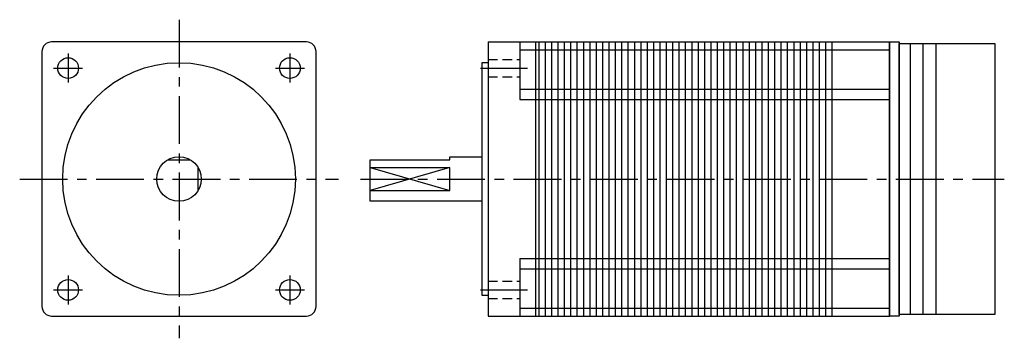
# Model space of a CAD drawing. Extents: x -50 to 259, y -50 to 50.
import ezdxf

# ---------------------------------------------------------------- set-up
doc = ezdxf.new("R2010")
doc.units = 0
doc.header["$LTSCALE"] = 12
doc.header["$MEASUREMENT"] = 0
doc.linetypes.add('CENTER', pattern=[2, 1.25, -0.25, 0.25, -0.25])
doc.linetypes.add('HIDDEN', pattern=[0.375, 0.25, -0.125])
doc.layers.get('0').update_dxf_attribs({"linetype": 'CONTINUOUS'})
doc.layers.add('CENTER', color=1, linetype='CENTER')
doc.layers.add('HIDDEN', color=7, linetype='HIDDEN')

msp = doc.modelspace()

# ---------------------------------------------------------------- linework, layer by layer
for p, q in [((97, 43), (97, -43)), ((97, 43), (223, 43)), ((107, 43), (107, 25)), ((107, 40.5), (223, 40.5)), ((112, -43), (112, 43)), ((113, -43), (113, 43)), ((115, -43), (115, 43)), ((117, -43), (117, 43)), ((119, -43), (119, 43)), ((121, -43), (121, 43)), ((123, -43), (123, 43)), ((125, -43), (125, 43)), ((127, -43), (127, 43)), ((129, -43), (129, 43)), ((131, -43), (131, 43)), ((133, -43), (133, 43)), ((135, -43), (135, 43)), ((137, -43), (137, 43)), ((139, -43), (139, 43)), ((141, -43), (141, 43)), ((143, -43), (143, 43)), ((145, -43), (145, 43)), ((147, -43), (147, 43)), ((149, -43), (149, 43)), ((151, -43), (151, 43)), ((153, -43), (153, 43)), ((155, -43), (155, 43)), ((157, -43), (157, 43)), ((159, -43), (159, 43)), ((161, -43), (161, 43)), ((163, -43), (163, 43)), ((165, -43), (165, 43)), ((167, -43), (167, 43)), ((169, -43), (169, 43)), ((171, -43), (171, 43)), ((173, -43), (173, 43)), ((175, -43), (175, 43)), ((177, -43), (177, 43)), ((179, -43), (179, 43)), ((181, -43), (181, 43)), ((183, -43), (183, 43)), ((185, -43), (185, 43)), ((187, -43), (187, 43)), ((189, -43), (189, 43)), ((191, -43), (191, 43)), ((193, -43), (193, 43)), ((195, -43), (195, 43)), ((197, -43), (197, 43)), ((199, -43), (199, 43)), ((201, -43), (201, 43)), ((203, -43), (203, 43)), ((205, -43), (205, 43)), ((223, 43), (223, -43)), ((107, 28.2), (223, 28.2)), ((107, 25), (223, 25)), ((-3.61, 6), (3.61, 6)), ((6, -3.61), (6, 3.61)), ((60, 3.61), (85, 3.61)), ((60, 3.61), (85, -3.61)), ((85, 3.61), (60, -3.61)), ((85, -3.61), (85, 3.61)), ((60, -3.61), (85, -3.61)), ((107, -25), (223, -25)), ((107, -25), (107, -43)), ((107, -28.2), (223, -28.2)), ((97, -43), (223, -43)), ((107, -40.5), (223, -40.5))]:
    msp.add_line(p, q)
msp.add_lwpolyline([(-43, 40), (-43, -40, 0.414214), (-40, -43), (40, -43, 0.414214), (43, -40), (43, 40, 0.414214), (40, 43), (-40, 43, 0.414214)], format="xyb", close=True)
for points in [[(223, 43), (226, 43), (226, -43), (223, -43)], [(226, 42.5), (256, 42.5), (256, -42.5), (226, -42.5)], [(226, 42.5), (229.5, 42.5), (229.5, -42.5), (226, -42.5)], [(233.5, 42.5), (237.5, 42.5), (237.5, -42.5), (233.5, -42.5)]]:
    msp.add_lwpolyline(points, close=True)
for points in [[(97, 36.51), (95, 36.51), (95, -36.51), (97, -36.51)], [(95, -7), (60, -7), (60, 6), (85, 6), (85, 7), (95, 7)]]:
    msp.add_lwpolyline(points)
for centre, radius in [((-34.8, 34.8), 3.25), ((34.8, 34.8), 3.25), ((0, 0), 36.51), ((0, 0), 7), ((-34.8, -34.8), 3.25), ((34.8, -34.8), 3.25)]:
    msp.add_circle(centre, radius)
at = {"layer": 'CENTER'}
for p, q in [((0, 50), (0, -50)), ((-34.8, 39.34), (-34.8, 30.26)), ((34.8, 39.34), (34.8, 30.26)), ((-39.34, 34.8), (-30.26, 34.8)), ((30.26, 34.8), (39.34, 34.8)), ((94.66, 34.8), (109.34, 34.8)), ((-50, 0), (50, 0)), ((57, 0), (259, 0)), ((-34.8, -30.26), (-34.8, -39.34)), ((34.8, -30.26), (34.8, -39.34)), ((-39.34, -34.8), (-30.26, -34.8)), ((30.26, -34.8), (39.34, -34.8)), ((94.66, -34.8), (109.34, -34.8))]:
    msp.add_line(p, q, dxfattribs=at)
at = {"layer": 'HIDDEN'}
for p, q in [((97, 37.55), (107, 37.55)), ((97, 32.05), (107, 32.05)), ((97, -32.05), (107, -32.05)), ((97, -37.55), (107, -37.55))]:
    msp.add_line(p, q, dxfattribs=at)

doc.saveas('drawing.dxf')
